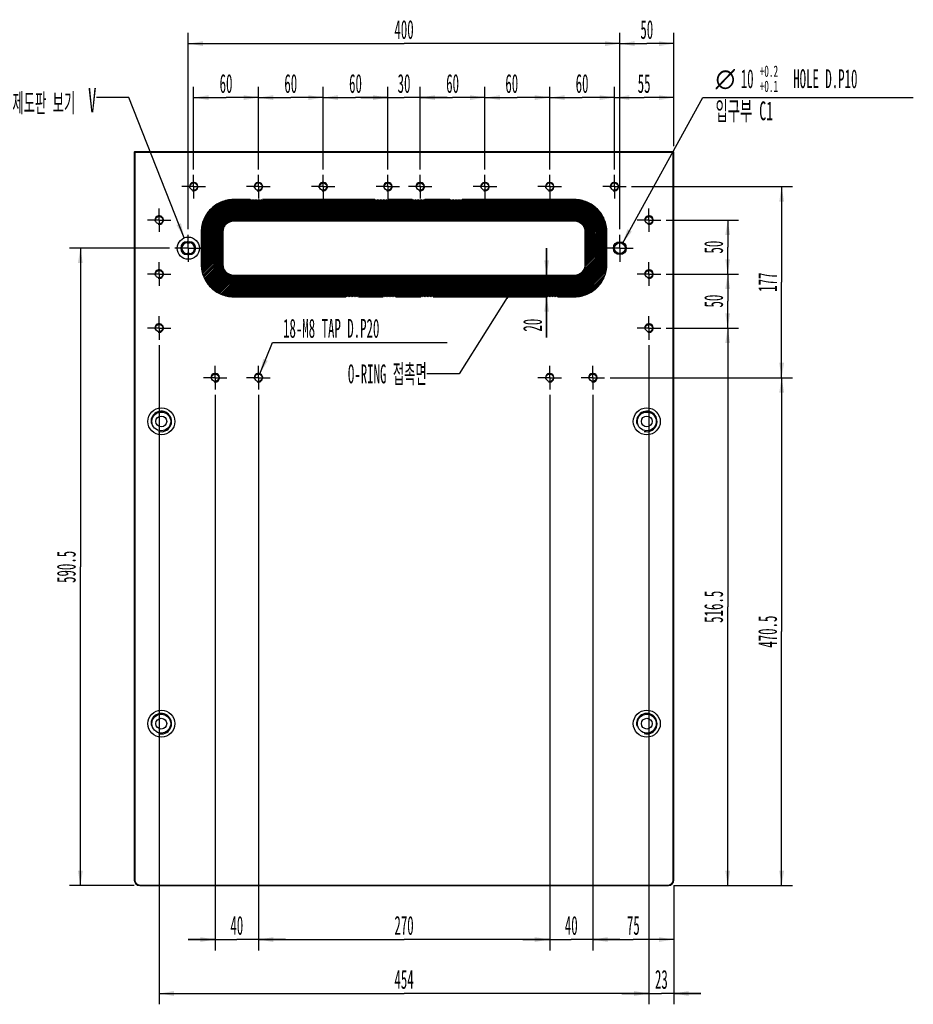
# Model space of a CAD drawing. Header units: millimetres. Extents: x -1 to 4195, y -1 to 2965.
# Tile 3 of 17: x 1187 to 2016, y 996 to 1908. Entities that reach past the tile are written whole.
import ezdxf

# ---------------------------------------------------------------- set-up
doc = ezdxf.new("R2010")
doc.units = ezdxf.units.MM
doc.header["$LTSCALE"] = 231.275
doc.linetypes.add('CENTER', pattern=[0.6, 0.375, -0.075, 0.075, -0.075])
doc.linetypes.add('PHANTOM', pattern=[0.8, 0.45, -0.05, 0.1, -0.05, 0.1, -0.05])
doc.layers.get('0').update_dxf_attribs({"linetype": 'CONTINUOUS'})
for name, color, linetype in [('02___PRT_ALL_AXES', 7, 'CONTINUOUS'), ('7_ALL_FEATURES', 7, 'CONTINUOUS'), ('DEFAULT_3', 7, 'PHANTOM')]:
    doc.layers.add(name, color=color, linetype=linetype)
doc.styles.get("Standard").update_dxf_attribs({"font": 'txt', "width": 0.5})
doc.styles.add('TEXTSTYLE_3', font='gdt', dxfattribs={"width": 0.5})
doc.styles.add('TEXTSTYLE_4', font='txt', dxfattribs={"width": 0.6})
doc.dimstyles.new('DIMSTYLE_11', dxfattribs={"dimtxt": 17.5, "dimasz": 13.8, "dimexe": 2, "dimexo": 1, "dimgap": 0.875, "dimtad": 1, "dimdec": 3, "dimdsep": 46, "dimtxsty": 'Standard', "dimblk": '_FILLED', "dimblk1": '_FILLED', "dimblk2": '_FILLED', "dimcen": 0.09, "dimadec": 3, "dimazin": 2, "dimtp": 0.2, "dimtm": 0.2, "dimtfac": 1, "dimtdec": 3, "dimtofl": 0, "dimtmove": 0, "dimatfit": 3, "dimldrblk": '_FILLED', "dimfxl": 0, "dimtolj": 1, "dimarcsym": 0})
doc.dimstyles.new('DIMSTYLE_12', dxfattribs={"dimtxt": 17.5, "dimasz": 13.8, "dimexe": 2, "dimexo": 1, "dimgap": 0.875, "dimtad": 1, "dimdec": 3, "dimdsep": 46, "dimtxsty": 'Standard', "dimblk": '_FILLED', "dimblk1": '_FILLED', "dimblk2": '_FILLED', "dimcen": 0.09, "dimadec": 3, "dimazin": 2, "dimtp": 0.8, "dimtm": 0.8, "dimtfac": 1, "dimtdec": 3, "dimtofl": 0, "dimtmove": 0, "dimatfit": 3, "dimldrblk": '_FILLED', "dimfxl": 0, "dimtolj": 1, "dimarcsym": 0})
doc.dimstyles.new('DIMSTYLE_13', dxfattribs={"dimtxt": 17.5, "dimasz": 13.8, "dimexe": 2, "dimexo": 1, "dimgap": 0.875, "dimtad": 1, "dimdec": 3, "dimdsep": 46, "dimtxsty": 'Standard', "dimblk": '_FILLED', "dimblk1": '_FILLED', "dimblk2": '_FILLED', "dimcen": 0.09, "dimadec": 3, "dimazin": 2, "dimtp": 0.3, "dimtm": 0.3, "dimtfac": 1, "dimtdec": 3, "dimtofl": 0, "dimtmove": 0, "dimatfit": 3, "dimldrblk": '_FILLED', "dimfxl": 0, "dimtolj": 1, "dimarcsym": 0})
doc.dimstyles.new('DIMSTYLE_14', dxfattribs={"dimtxt": 17.5, "dimasz": 13.8, "dimexe": 2, "dimexo": 1, "dimgap": 0.875, "dimtad": 1, "dimdec": 3, "dimdsep": 46, "dimtxsty": 'Standard', "dimblk": '_FILLED', "dimblk1": '_FILLED', "dimblk2": '_FILLED', "dimcen": 0.09, "dimadec": 3, "dimazin": 2, "dimtp": 0.5, "dimtm": 0.5, "dimtfac": 1, "dimtdec": 3, "dimtofl": 0, "dimtmove": 0, "dimatfit": 3, "dimldrblk": '_FILLED', "dimfxl": 0, "dimtolj": 1, "dimarcsym": 0})
doc.dimstyles.new('DIMSTYLE_3', dxfattribs={"dimtxt": 17.5, "dimasz": 13.8, "dimexe": 2, "dimexo": 1, "dimtad": 1, "dimdec": 3, "dimdsep": 46, "dimtxsty": 'Standard', "dimblk": '_FILLED', "dimblk1": '_FILLED', "dimblk2": '_FILLED', "dimcen": 0.09, "dimadec": 3, "dimazin": 2, "dimtol": 1, "dimtp": 0.2, "dimtm": -0.1, "dimtfac": 0.6, "dimtdec": 3, "dimtofl": 0, "dimtmove": 0, "dimatfit": 1, "dimldrblk": '_FILLED', "dimfxl": 0, "dimtolj": 1, "dimarcsym": 0})
doc.dimstyles.new('DIMSTYLE_5', dxfattribs={"dimtxt": 17.5, "dimasz": 13.8, "dimexe": 2, "dimexo": 1, "dimtad": 1, "dimdec": 3, "dimdsep": 46, "dimtxsty": 'Standard', "dimblk": '_FILLED', "dimblk1": '_FILLED', "dimblk2": '_FILLED', "dimcen": 0.09, "dimadec": 3, "dimazin": 2, "dimtp": 0.2, "dimtm": 0.2, "dimtfac": 1, "dimtdec": 3, "dimtofl": 0, "dimtmove": 0, "dimatfit": 1, "dimldrblk": '_FILLED', "dimfxl": 0, "dimtolj": 1, "dimarcsym": 0})
doc.dimstyles.get("Standard").update_dxf_attribs({"dimtxt": 17.5, "dimasz": 13.8, "dimexe": 2, "dimexo": 1, "dimtad": 1, "dimdec": 3, "dimdsep": 46, "dimtxsty": 'Standard', "dimblk": '_FILLED', "dimblk1": '_FILLED', "dimblk2": '_FILLED', "dimcen": 0.09, "dimadec": 3, "dimazin": 2, "dimtol": 1, "dimtp": 0.05, "dimtm": 0.05, "dimtfac": 1, "dimtdec": 3, "dimtofl": 0, "dimtmove": 0, "dimatfit": 3, "dimldrblk": '_FILLED', "dimfxl": 0, "dimtolj": 1, "dimarcsym": 0})

# ---------------------------------------------------------------- blocks, each defined once
blk = doc.blocks.new('_FILLED')
at = {"color": 0, "linetype": 'ByBlock'}
blk.add_solid([(0, 0), (-1, 0.163), (-1, -0.163)], dxfattribs=at)
blk = doc.blocks.new('*D29')
at = {"color": 2, "linetype": 'Continuous'}
for p, q in [((1734.39, 1576.09), (1903.49, 1576.09)), ((1893.49, 1576.09), (1893.49, 1340.84)), ((1893.49, 1105.59), (1893.49, 1340.84)), ((1793.49, 1105.59), (1903.49, 1105.59))]:
    blk.add_line(p, q, dxfattribs=at)
at = {"color": 2, "linetype": 'Continuous', "xscale": 13.8, "yscale": 13.8, "zscale": 13.8}
for p, rotation in [((1893.49, 1576.09), 90), ((1893.49, 1105.59), 270)]:
    blk.add_blockref('_FILLED', p, dxfattribs=dict(at, rotation=rotation))
at = {"color": 2, "linetype": 'Continuous', "insert": (1871.61, 1340.84), "char_height": 17.5, "width": 43.75, "attachment_point": 2, "rotation": 90, "line_spacing_factor": 0.9}
blk.add_mtext('470.5', dxfattribs=at)
blk = doc.blocks.new('*D30')
at = {"color": 2, "linetype": 'Continuous'}
for p, q in [((1754.39, 1753.09), (1903.49, 1753.09)), ((1893.49, 1753.09), (1893.49, 1664.59)), ((1893.49, 1576.09), (1893.49, 1664.59)), ((1734.39, 1576.09), (1903.49, 1576.09))]:
    blk.add_line(p, q, dxfattribs=at)
at = {"color": 2, "linetype": 'Continuous', "xscale": 13.8, "yscale": 13.8, "zscale": 13.8}
for p, rotation in [((1893.49, 1753.09), 90), ((1893.49, 1576.09), 270)]:
    blk.add_blockref('_FILLED', p, dxfattribs=dict(at, rotation=rotation))
at = {"color": 2, "linetype": 'Continuous', "insert": (1871.61, 1664.59), "char_height": 17.5, "width": 26.25, "attachment_point": 2, "rotation": 90, "line_spacing_factor": 0.9}
blk.add_mtext('177', dxfattribs=at)
blk = doc.blocks.new('*D31')
at = {"color": 2, "linetype": 'Continuous'}
for p, q in [((1786.39, 1622.09), (1853.49, 1622.09)), ((1843.49, 1622.09), (1843.49, 1363.84)), ((1843.49, 1105.59), (1843.49, 1363.84)), ((1793.49, 1105.59), (1853.49, 1105.59))]:
    blk.add_line(p, q, dxfattribs=at)
at = {"color": 2, "linetype": 'Continuous', "xscale": 13.8, "yscale": 13.8, "zscale": 13.8}
for p, rotation in [((1843.49, 1622.09), 90), ((1843.49, 1105.59), 270)]:
    blk.add_blockref('_FILLED', p, dxfattribs=dict(at, rotation=rotation))
at = {"color": 2, "linetype": 'Continuous', "insert": (1821.61, 1363.84), "char_height": 17.5, "width": 43.75, "attachment_point": 2, "rotation": 90, "line_spacing_factor": 0.9}
blk.add_mtext('516.5', dxfattribs=at)
blk = doc.blocks.new('*D32')
at = {"color": 2, "linetype": 'Continuous'}
for p, q in [((1786.39, 1672.09), (1853.49, 1672.09)), ((1843.49, 1672.09), (1843.49, 1647.09)), ((1843.49, 1622.09), (1843.49, 1647.09)), ((1786.39, 1622.09), (1853.49, 1622.09))]:
    blk.add_line(p, q, dxfattribs=at)
at = {"color": 2, "linetype": 'Continuous', "xscale": 13.8, "yscale": 13.8, "zscale": 13.8}
for p, rotation in [((1843.49, 1672.09), 90), ((1843.49, 1622.09), 270)]:
    blk.add_blockref('_FILLED', p, dxfattribs=dict(at, rotation=rotation))
at = {"color": 2, "linetype": 'Continuous', "insert": (1821.61, 1647.09), "char_height": 17.5, "width": 17.5, "attachment_point": 2, "rotation": 90, "line_spacing_factor": 0.9}
blk.add_mtext('50', dxfattribs=at)
blk = doc.blocks.new('*D33')
at = {"color": 2, "linetype": 'Continuous'}
for p, q in [((1786.39, 1722.09), (1853.49, 1722.09)), ((1843.49, 1722.09), (1843.49, 1697.09)), ((1843.49, 1672.09), (1843.49, 1697.09)), ((1786.39, 1672.09), (1853.49, 1672.09))]:
    blk.add_line(p, q, dxfattribs=at)
at = {"color": 2, "linetype": 'Continuous', "xscale": 13.8, "yscale": 13.8, "zscale": 13.8}
for p, rotation in [((1843.49, 1722.09), 90), ((1843.49, 1672.09), 270)]:
    blk.add_blockref('_FILLED', p, dxfattribs=dict(at, rotation=rotation))
at = {"color": 2, "linetype": 'Continuous', "insert": (1821.61, 1697.09), "char_height": 17.5, "width": 17.5, "attachment_point": 2, "rotation": 90, "line_spacing_factor": 0.9}
blk.add_mtext('50', dxfattribs=at)
blk = doc.blocks.new('*D34')
at = {"color": 2, "linetype": 'Continuous'}
for p, q in [((1325.99, 1696.09), (1233.49, 1696.09)), ((1243.49, 1696.09), (1243.49, 1400.84)), ((1243.49, 1105.59), (1243.49, 1400.84)), ((1293.49, 1105.59), (1233.49, 1105.59))]:
    blk.add_line(p, q, dxfattribs=at)
at = {"color": 2, "linetype": 'Continuous', "xscale": 13.8, "yscale": 13.8, "zscale": 13.8}
for p, rotation in [((1243.49, 1696.09), 90), ((1243.49, 1105.59), 270)]:
    blk.add_blockref('_FILLED', p, dxfattribs=dict(at, rotation=rotation))
at = {"color": 2, "linetype": 'Continuous', "insert": (1221.61, 1400.84), "char_height": 17.5, "width": 43.75, "attachment_point": 2, "rotation": 90, "line_spacing_factor": 0.9}
blk.add_mtext('590.5', dxfattribs=at)
blk = doc.blocks.new('*D35')
at = {"color": 2, "linetype": 'Continuous'}
for p, q in [((1743.49, 1713.59), (1743.49, 1895.59)), ((1793.49, 1790.59), (1793.49, 1895.59)), ((1743.49, 1885.59), (1768.49, 1885.59)), ((1793.49, 1885.59), (1768.49, 1885.59))]:
    blk.add_line(p, q, dxfattribs=at)
at = {"color": 2, "linetype": 'Continuous', "xscale": 13.8, "yscale": 13.8, "zscale": 13.8, "rotation": 180}
blk.add_blockref('_FILLED', (1743.49, 1885.59), dxfattribs=at)
at = {"color": 2, "linetype": 'Continuous', "xscale": 13.8, "yscale": 13.8, "zscale": 13.8}
blk.add_blockref('_FILLED', (1793.49, 1885.59), dxfattribs=at)
at = {"color": 2, "linetype": 'Continuous', "insert": (1768.49, 1907.47), "char_height": 17.5, "width": 17.5, "attachment_point": 2, "line_spacing_factor": 0.9}
blk.add_mtext('50', dxfattribs=at)
blk = doc.blocks.new('*D36')
at = {"color": 2, "linetype": 'Continuous'}
for p, q in [((1343.49, 1713.59), (1343.49, 1895.59)), ((1743.49, 1713.59), (1743.49, 1895.59)), ((1343.49, 1885.59), (1543.49, 1885.59)), ((1743.49, 1885.59), (1543.49, 1885.59))]:
    blk.add_line(p, q, dxfattribs=at)
at = {"color": 2, "linetype": 'Continuous', "xscale": 13.8, "yscale": 13.8, "zscale": 13.8, "rotation": 180}
blk.add_blockref('_FILLED', (1343.49, 1885.59), dxfattribs=at)
at = {"color": 2, "linetype": 'Continuous', "xscale": 13.8, "yscale": 13.8, "zscale": 13.8}
blk.add_blockref('_FILLED', (1743.49, 1885.59), dxfattribs=at)
at = {"color": 2, "linetype": 'Continuous', "insert": (1543.49, 1907.47), "char_height": 17.5, "width": 26.25, "attachment_point": 2, "line_spacing_factor": 0.9}
blk.add_mtext('400', dxfattribs=at)
blk = doc.blocks.new('*D37')
at = {"color": 2, "linetype": 'Continuous'}
for p, q in [((1770.49, 1606.19), (1770.49, 995.59)), ((1793.49, 1105.59), (1793.49, 995.59)), ((1770.49, 1005.59), (1745.49, 1005.59)), ((1745.49, 1005.59), (1781.99, 1005.59)), ((1818.49, 1005.59), (1781.99, 1005.59)), ((1793.49, 1005.59), (1818.49, 1005.59))]:
    blk.add_line(p, q, dxfattribs=at)
at = {"color": 2, "linetype": 'Continuous', "xscale": 13.8, "yscale": 13.8, "zscale": 13.8}
blk.add_blockref('_FILLED', (1770.49, 1005.59), dxfattribs=at)
at = {"color": 2, "linetype": 'Continuous', "xscale": 13.8, "yscale": 13.8, "zscale": 13.8, "rotation": 180}
blk.add_blockref('_FILLED', (1793.49, 1005.59), dxfattribs=at)
at = {"color": 2, "linetype": 'Continuous', "insert": (1781.99, 1027.47), "char_height": 17.5, "width": 17.5, "attachment_point": 2, "line_spacing_factor": 0.9}
blk.add_mtext('23', dxfattribs=at)
blk = doc.blocks.new('*D38')
at = {"color": 2, "linetype": 'Continuous'}
for p, q in [((1316.49, 1606.19), (1316.49, 995.59)), ((1770.49, 1606.19), (1770.49, 995.59)), ((1316.49, 1005.59), (1543.49, 1005.59)), ((1770.49, 1005.59), (1543.49, 1005.59))]:
    blk.add_line(p, q, dxfattribs=at)
at = {"color": 2, "linetype": 'Continuous', "xscale": 13.8, "yscale": 13.8, "zscale": 13.8, "rotation": 180}
blk.add_blockref('_FILLED', (1316.49, 1005.59), dxfattribs=at)
at = {"color": 2, "linetype": 'Continuous', "xscale": 13.8, "yscale": 13.8, "zscale": 13.8}
blk.add_blockref('_FILLED', (1770.49, 1005.59), dxfattribs=at)
at = {"color": 2, "linetype": 'Continuous', "insert": (1543.49, 1027.47), "char_height": 17.5, "width": 26.25, "attachment_point": 2, "line_spacing_factor": 0.9}
blk.add_mtext('454', dxfattribs=at)
blk = doc.blocks.new('*D39')
at = {"color": 2, "linetype": 'Continuous'}
for p, q in [((1718.49, 1560.19), (1718.49, 1045.59)), ((1793.49, 1105.59), (1793.49, 1045.59)), ((1718.49, 1055.59), (1755.99, 1055.59)), ((1793.49, 1055.59), (1755.99, 1055.59))]:
    blk.add_line(p, q, dxfattribs=at)
at = {"color": 2, "linetype": 'Continuous', "xscale": 13.8, "yscale": 13.8, "zscale": 13.8, "rotation": 180}
blk.add_blockref('_FILLED', (1718.49, 1055.59), dxfattribs=at)
at = {"color": 2, "linetype": 'Continuous', "xscale": 13.8, "yscale": 13.8, "zscale": 13.8}
blk.add_blockref('_FILLED', (1793.49, 1055.59), dxfattribs=at)
at = {"color": 2, "linetype": 'Continuous', "insert": (1755.99, 1077.47), "char_height": 17.5, "width": 17.5, "attachment_point": 2, "line_spacing_factor": 0.9}
blk.add_mtext('75', dxfattribs=at)
blk = doc.blocks.new('*D40')
at = {"color": 2, "linetype": 'Continuous'}
for p, q in [((1678.49, 1560.19), (1678.49, 1045.59)), ((1718.49, 1560.19), (1718.49, 1045.59)), ((1678.49, 1055.59), (1653.49, 1055.59)), ((1653.49, 1055.59), (1698.49, 1055.59)), ((1743.49, 1055.59), (1698.49, 1055.59)), ((1718.49, 1055.59), (1743.49, 1055.59))]:
    blk.add_line(p, q, dxfattribs=at)
at = {"color": 2, "linetype": 'Continuous', "xscale": 13.8, "yscale": 13.8, "zscale": 13.8}
blk.add_blockref('_FILLED', (1678.49, 1055.59), dxfattribs=at)
at = {"color": 2, "linetype": 'Continuous', "xscale": 13.8, "yscale": 13.8, "zscale": 13.8, "rotation": 180}
blk.add_blockref('_FILLED', (1718.49, 1055.59), dxfattribs=at)
at = {"color": 2, "linetype": 'Continuous', "insert": (1698.49, 1077.47), "char_height": 17.5, "width": 17.5, "attachment_point": 2, "line_spacing_factor": 0.9}
blk.add_mtext('40', dxfattribs=at)
blk = doc.blocks.new('*D41')
at = {"color": 2, "linetype": 'Continuous'}
for p, q in [((1408.49, 1560.19), (1408.49, 1045.59)), ((1678.49, 1560.19), (1678.49, 1045.59)), ((1408.49, 1055.59), (1543.49, 1055.59)), ((1678.49, 1055.59), (1543.49, 1055.59))]:
    blk.add_line(p, q, dxfattribs=at)
at = {"color": 2, "linetype": 'Continuous', "xscale": 13.8, "yscale": 13.8, "zscale": 13.8, "rotation": 180}
blk.add_blockref('_FILLED', (1408.49, 1055.59), dxfattribs=at)
at = {"color": 2, "linetype": 'Continuous', "xscale": 13.8, "yscale": 13.8, "zscale": 13.8}
blk.add_blockref('_FILLED', (1678.49, 1055.59), dxfattribs=at)
at = {"color": 2, "linetype": 'Continuous', "insert": (1543.49, 1077.47), "char_height": 17.5, "width": 26.25, "attachment_point": 2, "line_spacing_factor": 0.9}
blk.add_mtext('270', dxfattribs=at)
blk = doc.blocks.new('*D42')
at = {"color": 2, "linetype": 'Continuous'}
for p, q in [((1368.49, 1560.19), (1368.49, 1045.59)), ((1408.49, 1560.19), (1408.49, 1045.59)), ((1368.49, 1055.59), (1343.49, 1055.59)), ((1343.49, 1055.59), (1388.49, 1055.59)), ((1433.49, 1055.59), (1388.49, 1055.59)), ((1408.49, 1055.59), (1433.49, 1055.59))]:
    blk.add_line(p, q, dxfattribs=at)
at = {"color": 2, "linetype": 'Continuous', "xscale": 13.8, "yscale": 13.8, "zscale": 13.8}
blk.add_blockref('_FILLED', (1368.49, 1055.59), dxfattribs=at)
at = {"color": 2, "linetype": 'Continuous', "xscale": 13.8, "yscale": 13.8, "zscale": 13.8, "rotation": 180}
blk.add_blockref('_FILLED', (1408.49, 1055.59), dxfattribs=at)
at = {"color": 2, "linetype": 'Continuous', "insert": (1388.49, 1077.47), "char_height": 17.5, "width": 17.5, "attachment_point": 2, "line_spacing_factor": 0.9}
blk.add_mtext('40', dxfattribs=at)
blk = doc.blocks.new('*D43')
at = {"color": 2, "linetype": 'Continuous'}
for p, q in [((1738.49, 1768.99), (1738.49, 1845.59)), ((1793.49, 1790.59), (1793.49, 1845.59)), ((1738.49, 1835.59), (1765.99, 1835.59)), ((1793.49, 1835.59), (1765.99, 1835.59))]:
    blk.add_line(p, q, dxfattribs=at)
at = {"color": 2, "linetype": 'Continuous', "xscale": 13.8, "yscale": 13.8, "zscale": 13.8, "rotation": 180}
blk.add_blockref('_FILLED', (1738.49, 1835.59), dxfattribs=at)
at = {"color": 2, "linetype": 'Continuous', "xscale": 13.8, "yscale": 13.8, "zscale": 13.8}
blk.add_blockref('_FILLED', (1793.49, 1835.59), dxfattribs=at)
at = {"color": 2, "linetype": 'Continuous', "insert": (1765.99, 1857.47), "char_height": 17.5, "width": 17.5, "attachment_point": 2, "line_spacing_factor": 0.9}
blk.add_mtext('55', dxfattribs=at)
blk = doc.blocks.new('*D44')
at = {"color": 2, "linetype": 'Continuous'}
for p, q in [((1678.49, 1768.99), (1678.49, 1845.59)), ((1738.49, 1768.99), (1738.49, 1845.59)), ((1678.49, 1835.59), (1708.49, 1835.59)), ((1738.49, 1835.59), (1708.49, 1835.59))]:
    blk.add_line(p, q, dxfattribs=at)
at = {"color": 2, "linetype": 'Continuous', "xscale": 13.8, "yscale": 13.8, "zscale": 13.8, "rotation": 180}
blk.add_blockref('_FILLED', (1678.49, 1835.59), dxfattribs=at)
at = {"color": 2, "linetype": 'Continuous', "xscale": 13.8, "yscale": 13.8, "zscale": 13.8}
blk.add_blockref('_FILLED', (1738.49, 1835.59), dxfattribs=at)
at = {"color": 2, "linetype": 'Continuous', "insert": (1708.49, 1857.47), "char_height": 17.5, "width": 17.5, "attachment_point": 2, "line_spacing_factor": 0.9}
blk.add_mtext('60', dxfattribs=at)
blk = doc.blocks.new('*D45')
at = {"color": 2, "linetype": 'Continuous'}
for p, q in [((1618.49, 1768.99), (1618.49, 1845.59)), ((1678.49, 1768.99), (1678.49, 1845.59)), ((1618.49, 1835.59), (1648.49, 1835.59)), ((1678.49, 1835.59), (1648.49, 1835.59))]:
    blk.add_line(p, q, dxfattribs=at)
at = {"color": 2, "linetype": 'Continuous', "xscale": 13.8, "yscale": 13.8, "zscale": 13.8, "rotation": 180}
blk.add_blockref('_FILLED', (1618.49, 1835.59), dxfattribs=at)
at = {"color": 2, "linetype": 'Continuous', "xscale": 13.8, "yscale": 13.8, "zscale": 13.8}
blk.add_blockref('_FILLED', (1678.49, 1835.59), dxfattribs=at)
at = {"color": 2, "linetype": 'Continuous', "insert": (1643.34, 1857.47), "char_height": 17.5, "width": 17.5, "attachment_point": 2, "line_spacing_factor": 0.9}
blk.add_mtext('60', dxfattribs=at)
blk = doc.blocks.new('*D46')
at = {"color": 2, "linetype": 'Continuous'}
for p, q in [((1558.49, 1768.99), (1558.49, 1845.59)), ((1618.49, 1768.99), (1618.49, 1845.59)), ((1558.49, 1835.59), (1588.49, 1835.59)), ((1618.49, 1835.59), (1588.49, 1835.59))]:
    blk.add_line(p, q, dxfattribs=at)
at = {"color": 2, "linetype": 'Continuous', "xscale": 13.8, "yscale": 13.8, "zscale": 13.8, "rotation": 180}
blk.add_blockref('_FILLED', (1558.49, 1835.59), dxfattribs=at)
at = {"color": 2, "linetype": 'Continuous', "xscale": 13.8, "yscale": 13.8, "zscale": 13.8}
blk.add_blockref('_FILLED', (1618.49, 1835.59), dxfattribs=at)
at = {"color": 2, "linetype": 'Continuous', "insert": (1588.49, 1857.47), "char_height": 17.5, "width": 17.5, "attachment_point": 2, "line_spacing_factor": 0.9}
blk.add_mtext('60', dxfattribs=at)
blk = doc.blocks.new('*D47')
at = {"color": 2, "linetype": 'Continuous'}
for p, q in [((1528.49, 1768.99), (1528.49, 1845.59)), ((1558.49, 1768.99), (1558.49, 1845.59)), ((1528.49, 1835.59), (1503.49, 1835.59)), ((1503.49, 1835.59), (1543.49, 1835.59)), ((1583.49, 1835.59), (1543.49, 1835.59)), ((1558.49, 1835.59), (1583.49, 1835.59))]:
    blk.add_line(p, q, dxfattribs=at)
at = {"color": 2, "linetype": 'Continuous', "xscale": 13.8, "yscale": 13.8, "zscale": 13.8}
blk.add_blockref('_FILLED', (1528.49, 1835.59), dxfattribs=at)
at = {"color": 2, "linetype": 'Continuous', "xscale": 13.8, "yscale": 13.8, "zscale": 13.8, "rotation": 180}
blk.add_blockref('_FILLED', (1558.49, 1835.59), dxfattribs=at)
at = {"color": 2, "linetype": 'Continuous', "insert": (1543.49, 1857.47), "char_height": 17.5, "width": 17.5, "attachment_point": 2, "line_spacing_factor": 0.9}
blk.add_mtext('30', dxfattribs=at)
blk = doc.blocks.new('*D48')
at = {"color": 2, "linetype": 'Continuous'}
for p, q in [((1468.49, 1768.99), (1468.49, 1845.59)), ((1528.49, 1768.99), (1528.49, 1845.59)), ((1468.49, 1835.59), (1498.49, 1835.59)), ((1528.49, 1835.59), (1498.49, 1835.59))]:
    blk.add_line(p, q, dxfattribs=at)
at = {"color": 2, "linetype": 'Continuous', "xscale": 13.8, "yscale": 13.8, "zscale": 13.8, "rotation": 180}
blk.add_blockref('_FILLED', (1468.49, 1835.59), dxfattribs=at)
at = {"color": 2, "linetype": 'Continuous', "xscale": 13.8, "yscale": 13.8, "zscale": 13.8}
blk.add_blockref('_FILLED', (1528.49, 1835.59), dxfattribs=at)
at = {"color": 2, "linetype": 'Continuous', "insert": (1498.49, 1857.47), "char_height": 17.5, "width": 17.5, "attachment_point": 2, "line_spacing_factor": 0.9}
blk.add_mtext('60', dxfattribs=at)
blk = doc.blocks.new('*D49')
at = {"color": 2, "linetype": 'Continuous'}
for p, q in [((1408.49, 1768.99), (1408.49, 1845.59)), ((1468.49, 1768.99), (1468.49, 1845.59)), ((1408.49, 1835.59), (1438.49, 1835.59)), ((1468.49, 1835.59), (1438.49, 1835.59))]:
    blk.add_line(p, q, dxfattribs=at)
at = {"color": 2, "linetype": 'Continuous', "xscale": 13.8, "yscale": 13.8, "zscale": 13.8, "rotation": 180}
blk.add_blockref('_FILLED', (1408.49, 1835.59), dxfattribs=at)
at = {"color": 2, "linetype": 'Continuous', "xscale": 13.8, "yscale": 13.8, "zscale": 13.8}
blk.add_blockref('_FILLED', (1468.49, 1835.59), dxfattribs=at)
at = {"color": 2, "linetype": 'Continuous', "insert": (1438.49, 1857.47), "char_height": 17.5, "width": 17.5, "attachment_point": 2, "line_spacing_factor": 0.9}
blk.add_mtext('60', dxfattribs=at)
blk = doc.blocks.new('*D50')
at = {"color": 2, "linetype": 'Continuous'}
for p, q in [((1348.49, 1768.99), (1348.49, 1845.59)), ((1408.49, 1768.99), (1408.49, 1845.59)), ((1348.49, 1835.59), (1378.49, 1835.59)), ((1408.49, 1835.59), (1378.49, 1835.59))]:
    blk.add_line(p, q, dxfattribs=at)
at = {"color": 2, "linetype": 'Continuous', "xscale": 13.8, "yscale": 13.8, "zscale": 13.8, "rotation": 180}
blk.add_blockref('_FILLED', (1348.49, 1835.59), dxfattribs=at)
at = {"color": 2, "linetype": 'Continuous', "xscale": 13.8, "yscale": 13.8, "zscale": 13.8}
blk.add_blockref('_FILLED', (1408.49, 1835.59), dxfattribs=at)
at = {"color": 2, "linetype": 'Continuous', "insert": (1378.49, 1857.47), "char_height": 17.5, "width": 17.5, "attachment_point": 2, "line_spacing_factor": 0.9}
blk.add_mtext('60', dxfattribs=at)
blk = doc.blocks.new('*D96')
at = {"color": 2, "linetype": 'Continuous'}
for p, q in [((1745.91, 1700.47), (1820.53, 1835.59)), ((1820.53, 1835.59), (1820.53, 1835.59)), ((1820.53, 1835.59), (2015.52, 1835.59))]:
    blk.add_line(p, q, dxfattribs=at)
at = {"color": 2, "linetype": 'Continuous', "xscale": 13.8, "yscale": 13.8, "zscale": 13.8, "rotation": 241.0884931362}
blk.add_blockref('_FILLED', (1745.91, 1700.47), dxfattribs=at)
at = {"color": 2, "linetype": 'Continuous'}
for s, width, p in [('10', 0.5, (1855.57, 1844.34)), (' HOLE D.P10', 0.5, (1898.27, 1844.34)), ('입구부 C1', 0.541667, (1832.24, 1814.59))]:
    blk.add_text(s, height=17.5, dxfattribs=dict(at, width=width)).set_placement(p)
at = {"color": 2, "linetype": 'Continuous', "style": 'TEXTSTYLE_4', "width": 0.6}
for s, p in [('+0.2', (1873.07, 1854.84)), ('+0.1', (1873.07, 1840.84))]:
    blk.add_text(s, height=10.5, dxfattribs=at).set_placement(p)
at = {"color": 2, "linetype": 'Continuous', "style": 'TEXTSTYLE_3'}
blk.add_text('n', height=17.5, dxfattribs=at).set_placement((1832.24, 1844.34))
blk = doc.blocks.new('*D97')
at = {"color": 2, "linetype": 'Continuous'}
for p, q in [((1409.97, 1579.81), (1421.49, 1608.77)), ((1421.49, 1608.77), (1421.49, 1608.77)), ((1421.49, 1608.77), (1583.59, 1608.77))]:
    blk.add_line(p, q, dxfattribs=at)
at = {"color": 2, "linetype": 'Continuous', "xscale": 13.8, "yscale": 13.8, "zscale": 13.8, "rotation": 248.2998678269}
blk.add_blockref('_FILLED', (1409.97, 1579.81), dxfattribs=at)
at = {"color": 2, "linetype": 'Continuous', "insert": (1431.34, 1630.64), "char_height": 17.5, "width": 131.25, "attachment_point": 1, "line_spacing_factor": 0.9}
blk.add_mtext('18-M8 TAP D.P20', dxfattribs=at)
blk = doc.blocks.new('*D114')
at = {"color": 2, "linetype": 'Continuous'}
for p, q in [((1675.65, 1671.09), (1675.65, 1696.09)), ((1675.65, 1696.09), (1675.65, 1661.09)), ((1675.65, 1613.23), (1675.65, 1661.09)), ((1675.65, 1651.09), (1675.65, 1613.23))]:
    blk.add_line(p, q, dxfattribs=at)
at = {"color": 2, "linetype": 'Continuous', "xscale": 13.8, "yscale": 13.8, "zscale": 13.8}
for p, rotation in [((1675.65, 1671.09), 270), ((1675.65, 1651.09), 90)]:
    blk.add_blockref('_FILLED', p, dxfattribs=dict(at, rotation=rotation))
at = {"color": 2, "linetype": 'Continuous', "insert": (1653.77, 1630.73), "char_height": 17.5, "width": 17.5, "attachment_point": 3, "rotation": 90, "line_spacing_factor": 0.9}
blk.add_mtext('20', dxfattribs=at)

msp = doc.modelspace()

# ---------------------------------------------------------------- hatches: boundary and pattern name
at = {"linetype": 'Continuous'}
h = msp.add_hatch(dxfattribs=at)
h.set_pattern_fill('X1', color=2, angle=45, style=0, pattern_type=0)
h.set_pattern_definition([(45, (0, 0), (-0.7071068, 0.7071068), [])])
edge = h.paths.add_edge_path()
edge.add_arc((1385.4893, 1681.0918), 30, 180, 270)
edge.add_line((1385.4893, 1651.0918), (1701.4893, 1651.0918))
edge.add_arc((1701.4893, 1681.0918), 30, 270, 360)
edge.add_line((1731.4893, 1681.0918), (1731.4893, 1711.0918))
edge.add_arc((1701.4893, 1711.0918), 30, 0, 90)
edge.add_line((1701.4893, 1741.0918), (1385.4893, 1741.0918))
edge.add_arc((1385.4893, 1711.0918), 30, 90, 180)
edge.add_line((1355.4893, 1711.0918), (1355.4893, 1681.0918))
edge = h.paths.add_edge_path()
edge.add_arc((1385.4893, 1681.0918), 10, 180, 270)
edge.add_line((1385.4893, 1671.0918), (1701.4893, 1671.0918))
edge.add_arc((1701.4893, 1681.0918), 10, 270, 360)
edge.add_line((1711.4893, 1681.0918), (1711.4893, 1711.0918))
edge.add_arc((1701.4893, 1711.0918), 10, 0, 90)
edge.add_line((1701.4893, 1721.0918), (1385.4893, 1721.0918))
edge.add_arc((1385.4893, 1711.0918), 10, 90, 180)
edge.add_line((1375.4893, 1711.0918), (1375.4893, 1681.0918))

# ---------------------------------------------------------------- linework, layer by layer
at = {"color": 2, "linetype": 'Continuous'}
msp.add_circle((1343.5133, 1696.0614), 10.294, dxfattribs=at)
for centre, radius in [((1348.4893, 1753.0918), 4), ((1408.4893, 1753.0918), 4), ((1468.4893, 1753.0918), 4), ((1528.4893, 1753.0918), 4), ((1558.4893, 1753.0918), 4), ((1618.4893, 1753.0918), 4), ((1678.4893, 1753.0918), 4), ((1738.4893, 1753.0918), 4), ((1316.4893, 1722.0918), 4), ((1770.4893, 1722.0918), 4), ((1316.4893, 1672.0918), 4), ((1770.4893, 1672.0918), 4), ((1316.4893, 1622.0918), 4), ((1770.4893, 1622.0918), 4), ((1368.4893, 1576.0918), 4), ((1408.4893, 1576.0918), 4), ((1678.4893, 1576.0918), 4), ((1718.4893, 1576.0918), 4), ((1318.4893, 1535.5918), 9.525), ((1768.4893, 1535.5918), 9.525), ((1318.4893, 1255.5918), 9.525), ((1768.4893, 1255.5918), 9.525)]:
    msp.add_arc(centre, radius, 255, 195, dxfattribs=at)
at = {"layer": '02___PRT_ALL_AXES', "color": 7, "linetype": 'CENTER'}
for p, q in [((1348.4893, 1753.0918), (1348.4893, 1763.9918)), ((1408.4893, 1753.0918), (1408.4893, 1763.9918)), ((1468.4893, 1753.0918), (1468.4893, 1763.9918)), ((1528.4893, 1753.0918), (1528.4893, 1763.9918)), ((1558.4893, 1753.0918), (1558.4893, 1763.9918)), ((1618.4893, 1753.0918), (1618.4893, 1763.9918)), ((1678.4893, 1753.0918), (1678.4893, 1763.9918)), ((1738.4893, 1753.0918), (1738.4893, 1763.9918)), ((1348.4893, 1753.0918), (1337.5893, 1753.0918)), ((1348.4893, 1753.0918), (1348.4893, 1742.1918)), ((1348.4893, 1753.0918), (1359.3893, 1753.0918)), ((1408.4893, 1753.0918), (1397.5893, 1753.0918)), ((1408.4893, 1753.0918), (1408.4893, 1742.1918)), ((1408.4893, 1753.0918), (1419.3893, 1753.0918)), ((1468.4893, 1753.0918), (1457.5893, 1753.0918)), ((1468.4893, 1753.0918), (1468.4893, 1742.1918)), ((1468.4893, 1753.0918), (1479.3893, 1753.0918)), ((1528.4893, 1753.0918), (1517.5893, 1753.0918)), ((1528.4893, 1753.0918), (1528.4893, 1742.1918)), ((1528.4893, 1753.0918), (1539.3893, 1753.0918)), ((1558.4893, 1753.0918), (1547.5893, 1753.0918)), ((1558.4893, 1753.0918), (1558.4893, 1742.1918)), ((1558.4893, 1753.0918), (1569.3893, 1753.0918)), ((1618.4893, 1753.0918), (1607.5893, 1753.0918)), ((1618.4893, 1753.0918), (1618.4893, 1742.1918)), ((1618.4893, 1753.0918), (1629.3893, 1753.0918)), ((1678.4893, 1753.0918), (1667.5893, 1753.0918)), ((1678.4893, 1753.0918), (1678.4893, 1742.1918)), ((1678.4893, 1753.0918), (1689.3893, 1753.0918)), ((1738.4893, 1753.0918), (1727.5893, 1753.0918)), ((1738.4893, 1753.0918), (1738.4893, 1742.1918)), ((1738.4893, 1753.0918), (1749.3893, 1753.0918)), ((1316.4893, 1722.0918), (1316.4893, 1732.9918)), ((1770.4893, 1722.0918), (1770.4893, 1732.9918)), ((1316.4893, 1722.0918), (1305.5893, 1722.0918)), ((1316.4893, 1722.0918), (1316.4893, 1711.1918)), ((1316.4893, 1722.0918), (1327.3893, 1722.0918)), ((1770.4893, 1722.0918), (1759.5893, 1722.0918)), ((1770.4893, 1722.0918), (1770.4893, 1711.1918)), ((1770.4893, 1722.0918), (1781.3893, 1722.0918)), ((1343.4893, 1696.0918), (1343.4893, 1708.5918)), ((1743.4893, 1696.0918), (1743.4893, 1708.5918)), ((1343.4893, 1696.0918), (1330.9893, 1696.0918)), ((1343.4893, 1696.0918), (1343.4893, 1683.5918)), ((1343.4893, 1696.0918), (1355.9893, 1696.0918)), ((1743.4893, 1696.0918), (1730.9893, 1696.0918)), ((1743.4893, 1696.0918), (1743.4893, 1683.5918)), ((1743.4893, 1696.0918), (1755.9893, 1696.0918)), ((1316.4893, 1672.0918), (1316.4893, 1682.9918)), ((1770.4893, 1672.0918), (1770.4893, 1682.9918)), ((1316.4893, 1672.0918), (1305.5893, 1672.0918)), ((1316.4893, 1672.0918), (1316.4893, 1661.1918)), ((1316.4893, 1672.0918), (1327.3893, 1672.0918)), ((1770.4893, 1672.0918), (1759.5893, 1672.0918)), ((1770.4893, 1672.0918), (1770.4893, 1661.1918)), ((1770.4893, 1672.0918), (1781.3893, 1672.0918)), ((1316.4893, 1622.0918), (1316.4893, 1632.9918)), ((1770.4893, 1622.0918), (1770.4893, 1632.9918)), ((1316.4893, 1622.0918), (1305.5893, 1622.0918)), ((1316.4893, 1622.0918), (1316.4893, 1611.1918)), ((1316.4893, 1622.0918), (1327.3893, 1622.0918)), ((1770.4893, 1622.0918), (1759.5893, 1622.0918)), ((1770.4893, 1622.0918), (1781.3893, 1622.0918)), ((1770.4893, 1622.0918), (1770.4893, 1611.1918)), ((1368.4893, 1576.0918), (1368.4893, 1586.9918)), ((1408.4893, 1576.0918), (1408.4893, 1586.9918)), ((1678.4893, 1576.0918), (1678.4893, 1586.9918)), ((1718.4893, 1576.0918), (1718.4893, 1586.9918)), ((1368.4893, 1576.0918), (1357.5893, 1576.0918)), ((1368.4893, 1576.0918), (1368.4893, 1565.1918)), ((1368.4893, 1576.0918), (1379.3893, 1576.0918)), ((1408.4893, 1576.0918), (1397.5893, 1576.0918)), ((1408.4893, 1576.0918), (1408.4893, 1565.1918)), ((1408.4893, 1576.0918), (1419.3893, 1576.0918)), ((1678.4893, 1576.0918), (1667.5893, 1576.0918)), ((1678.4893, 1576.0918), (1678.4893, 1565.1918)), ((1678.4893, 1576.0918), (1689.3893, 1576.0918)), ((1718.4893, 1576.0918), (1707.5893, 1576.0918)), ((1718.4893, 1576.0918), (1729.3893, 1576.0918)), ((1718.4893, 1576.0918), (1718.4893, 1565.1918))]:
    msp.add_line(p, q, dxfattribs=at)
at = {"layer": '02___PRT_ALL_AXES', "color": 7, "linetype": 'Continuous'}
for centre, radius in [((1348.4893, 1753.0918), 3.4), ((1408.4893, 1753.0918), 3.4), ((1468.4893, 1753.0918), 3.4), ((1528.4893, 1753.0918), 3.4), ((1558.4893, 1753.0918), 3.4), ((1618.4893, 1753.0918), 3.4), ((1678.4893, 1753.0918), 3.4), ((1738.4893, 1753.0918), 3.4), ((1316.4893, 1722.0918), 3.4), ((1770.4893, 1722.0918), 3.4), ((1316.4893, 1672.0918), 3.4), ((1770.4893, 1672.0918), 3.4), ((1316.4893, 1622.0918), 3.4), ((1770.4893, 1622.0918), 3.4), ((1368.4893, 1576.0918), 3.4), ((1408.4893, 1576.0918), 3.4), ((1678.4893, 1576.0918), 3.4), ((1718.4893, 1576.0918), 3.4), ((1318.4893, 1535.5918), 12.5), ((1318.4893, 1535.5918), 8.7312), ((1768.4893, 1535.5918), 12.5), ((1768.4893, 1535.5918), 8.7312), ((1318.4893, 1535.5918), 5), ((1768.4893, 1535.5918), 5), ((1318.4893, 1255.5918), 12.5), ((1768.4893, 1255.5918), 12.5), ((1318.4893, 1255.5918), 8.7312), ((1318.4893, 1255.5918), 5), ((1768.4893, 1255.5918), 8.7312), ((1768.4893, 1255.5918), 5)]:
    msp.add_circle(centre, radius, dxfattribs=at)
at = {"layer": '7_ALL_FEATURES', "color": 7, "linetype": 'Continuous'}
for p, q in [((1293.9893, 1785.5918), (1293.4893, 1785.0918)), ((1293.4893, 1785.0918), (1293.4893, 1110.5918)), ((1293.9893, 1785.0918), (1293.7393, 1785.3418)), ((1293.9893, 1785.5918), (1792.9893, 1785.5918)), ((1293.9893, 1785.0918), (1293.9893, 1110.5918)), ((1293.9893, 1785.0918), (1792.9893, 1785.0918)), ((1793.4893, 1785.0918), (1792.9893, 1785.5918)), ((1793.2393, 1785.3418), (1792.9893, 1785.0918)), ((1792.9893, 1110.5918), (1792.9893, 1785.0918)), ((1793.4893, 1110.5918), (1793.4893, 1785.0918)), ((1701.4893, 1721.0918), (1385.4893, 1721.0918)), ((1375.4893, 1711.0918), (1375.4893, 1681.0918)), ((1711.4893, 1681.0918), (1711.4893, 1711.0918)), ((1342.4893, 1702.0918), (1344.4893, 1702.0918)), ((1342.4893, 1701.0918), (1344.4893, 1701.0918)), ((1344.4893, 1691.0918), (1342.4893, 1691.0918)), ((1344.4893, 1690.0918), (1342.4893, 1690.0918)), ((1385.4893, 1671.0918), (1701.4893, 1671.0918)), ((1298.4893, 1106.0918), (1788.4893, 1106.0918)), ((1298.4893, 1105.5918), (1788.4893, 1105.5918))]:
    msp.add_line(p, q, dxfattribs=at)
for radius in [6, 5]:
    msp.add_circle((1743.4893, 1696.0918), radius, dxfattribs=at)
for centre, radius, start, end in [((1385.4893, 1711.0918), 10, 90, 180), ((1701.4893, 1711.0918), 10, 0, 90), ((1342.4893, 1696.0918), 6, 90, 270), ((1342.4893, 1696.0918), 5, 90, 270), ((1344.4893, 1696.0918), 6, 270, 90), ((1344.4893, 1696.0918), 5, 270, 90), ((1385.4893, 1681.0918), 10, 180, 270), ((1701.4893, 1681.0918), 10, 270, 360), ((1298.4893, 1110.5918), 5, 180, 270), ((1298.4893, 1110.5918), 4.5, 180, 270), ((1788.4893, 1110.5918), 5, 270, 360), ((1788.4893, 1110.5918), 4.5, 270, 360)]:
    msp.add_arc(centre, radius, start, end, dxfattribs=at)
at = {"layer": 'DEFAULT_3', "color": 2, "linetype": 'PHANTOM'}
for p, q in [((1701.4893, 1741.0918), (1385.4893, 1741.0918)), ((1701.4893, 1721.0918), (1385.4893, 1721.0918)), ((1355.4893, 1711.0918), (1355.4893, 1681.0918)), ((1375.4893, 1711.0918), (1375.4893, 1681.0918)), ((1711.4893, 1681.0918), (1711.4893, 1711.0918)), ((1731.4893, 1681.0918), (1731.4893, 1711.0918)), ((1385.4893, 1671.0918), (1701.4893, 1671.0918)), ((1385.4893, 1651.0918), (1701.4893, 1651.0918))]:
    msp.add_line(p, q, dxfattribs=at)
for centre, radius, start, end in [((1385.4893, 1711.0918), 30, 90, 180), ((1701.4893, 1711.0918), 30, 0, 90), ((1385.4893, 1711.0918), 10, 90, 180), ((1701.4893, 1711.0918), 10, 0, 90), ((1385.4893, 1681.0918), 30, 180, 270), ((1385.4893, 1681.0918), 10, 180, 270), ((1701.4893, 1681.0918), 30, 270, 360), ((1701.4893, 1681.0918), 10, 270, 360)]:
    msp.add_arc(centre, radius, start, end, dxfattribs=at)

# ---------------------------------------------------------------- texts
at = {"color": 2, "linetype": 'Continuous', "char_height": 17.5, "attachment_point": 3, "line_spacing_factor": 0.9}
for s, insert, width in [('제도판 보기  \\H22.5;V', (1258.3196, 1844.3418), 88.541667), ('O-RING 접촉면', (1564.5139, 1588.3575), 91.875)]:
    msp.add_mtext(s, dxfattribs=dict(at, insert=insert, width=width))

# ---------------------------------------------------------------- dimensions: what is measured, and where the dimension line sits
at = {"color": 2, "linetype": 'Continuous'}
for base, p1, p2, angle, dimstyle, picture, middle in [((1343.4893, 1885.5918), (1743.4893, 1712.5918), (1343.4893, 1712.5918), 180, 'DIMSTYLE_14', '*D36', (1543.4892, 1885.5918)), ((1743.4893, 1885.5918), (1793.4893, 1789.5918), (1743.4893, 1712.5918), 180, 'DIMSTYLE_13', '*D35', (1768.4892, 1885.5918)), ((1348.4893, 1835.5918), (1408.4893, 1767.9918), (1348.4893, 1767.9918), 180, 'DIMSTYLE_13', '*D50', (1378.4893, 1835.5918)), ((1408.4893, 1835.5918), (1468.4893, 1767.9918), (1408.4893, 1767.9918), 180, 'DIMSTYLE_13', '*D49', (1438.4892, 1835.5918)), ((1468.4893, 1835.5918), (1528.4893, 1767.9918), (1468.4893, 1767.9918), 180, 'DIMSTYLE_13', '*D48', (1498.4892, 1835.5918)), ((1528.4893, 1835.5918), (1558.4893, 1767.9918), (1528.4893, 1767.9918), 180, 'DIMSTYLE_11', '*D47', (1543.4892, 1835.5918)), ((1558.4893, 1835.5918), (1618.4893, 1767.9918), (1558.4893, 1767.9918), 180, 'DIMSTYLE_13', '*D46', (1588.4892, 1835.5918)), ((1618.4893, 1835.5918), (1678.4893, 1767.9918), (1618.4893, 1767.9918), 180, 'DIMSTYLE_13', '*D45', (1643.3369, 1835.5918)), ((1678.4893, 1835.5918), (1738.4893, 1767.9918), (1678.4893, 1767.9918), 180, 'DIMSTYLE_13', '*D44', (1708.4893, 1835.5918)), ((1738.4893, 1835.5918), (1793.4893, 1789.5918), (1738.4893, 1767.9918), 180, 'DIMSTYLE_13', '*D43', (1766.2627, 1835.5918)), ((1893.4893, 1753.0918), (1733.3893, 1576.0918), (1753.3893, 1753.0918), 90, 'DIMSTYLE_14', '*D30', (1893.4893, 1665.6855)), ((1843.4893, 1722.0918), (1785.3893, 1672.0918), (1785.3893, 1722.0918), 90, 'DIMSTYLE_13', '*D33', (1843.4893, 1697.0917)), ((1243.4893, 1696.0918), (1294.4893, 1105.5918), (1326.9893, 1696.0918), 90, 'DIMSTYLE_12', '*D34', (1243.4893, 1401.1153)), ((1675.6484, 1671.0918), (1701.4893, 1651.0918), (1701.4893, 1671.0918), 90, 'DIMSTYLE_11', '*D114', (1675.6484, 1621.9757)), ((1843.4893, 1672.0918), (1785.3893, 1622.0918), (1785.3893, 1672.0918), 90, 'DIMSTYLE_13', '*D32', (1843.4893, 1647.0917)), ((1843.4893, 1622.0918), (1792.4893, 1105.5918), (1785.3893, 1622.0918), 90, 'DIMSTYLE_12', '*D31', (1843.4893, 1364.1152)), ((1316.4893, 1005.5918), (1770.4893, 1607.1918), (1316.4893, 1607.1918), 180, 'DIMSTYLE_12', '*D38', (1543.7627, 1005.5918)), ((1770.4893, 1005.5918), (1793.4893, 1106.5918), (1770.4893, 1607.1918), 180, 'DIMSTYLE_11', '*D37', (1782.2627, 1005.5918)), ((1893.4893, 1576.0918), (1792.4893, 1105.5918), (1733.3893, 1576.0918), 90, 'DIMSTYLE_12', '*D29', (1893.4893, 1341.1153)), ((1368.4893, 1055.5918), (1408.4893, 1561.1918), (1368.4893, 1561.1918), 180, 'DIMSTYLE_13', '*D42', (1388.4893, 1055.5918)), ((1408.4893, 1055.5918), (1678.4893, 1561.1918), (1408.4893, 1561.1918), 180, 'DIMSTYLE_14', '*D41', (1543.4892, 1055.5918)), ((1678.4893, 1055.5918), (1718.4893, 1561.1918), (1678.4893, 1561.1918), 180, 'DIMSTYLE_13', '*D40', (1698.4892, 1055.5918)), ((1718.4893, 1055.5918), (1793.4893, 1106.5918), (1718.4893, 1561.1918), 180, 'DIMSTYLE_13', '*D39', (1756.2627, 1055.5918))]:
    dim = msp.add_linear_dim(base=base, p1=p1, p2=p2, angle=angle, dimstyle=dimstyle, dxfattribs=at)
    dim.commit()
    dim.dimension.update_dxf_attribs({"geometry": picture, "text_midpoint": middle, "dimtype": 160})
for p1, p2, text, dimstyle, picture, middle in [((1745.9065, 1700.4686), (1741.072, 1691.715), '%%c<> HOLE D.P10\\P입구부 C1', 'DIMSTYLE_3', '*D96', (1913.3805, 1839.9668)), ((1409.9682, 1579.8083), (1407.0103, 1572.3753), '18-M<> TAP D.P20', 'DIMSTYLE_5', '*D97', (1496.9625, 1621.8947))]:
    dim = msp.add_diameter_dim_2p(p1=p1, p2=p2, text=text, dimstyle=dimstyle, override={"dimtih": 1, "dimtoh": 1, "dimpost": '<>'}, dxfattribs=at)
    dim.commit()
    dim.dimension.update_dxf_attribs({"geometry": picture, "text_midpoint": middle, "dimtype": 163})

# ---------------------------------------------------------------- leaders
for points, override in [([(1339.7268, 1705.6338), (1288.3196, 1835.5918), (1258.3196, 1835.5918)], {"dimtad": 0}), ([(1646.0203, 1661.0918), (1594.5139, 1579.6075), (1564.5139, 1579.6075)], {"dimtad": 0, "dimldrblk": 'DOT'})]:
    msp.add_leader(points, dimstyle='Standard', override=override, dxfattribs=at)

doc.saveas('drawing.dxf')
